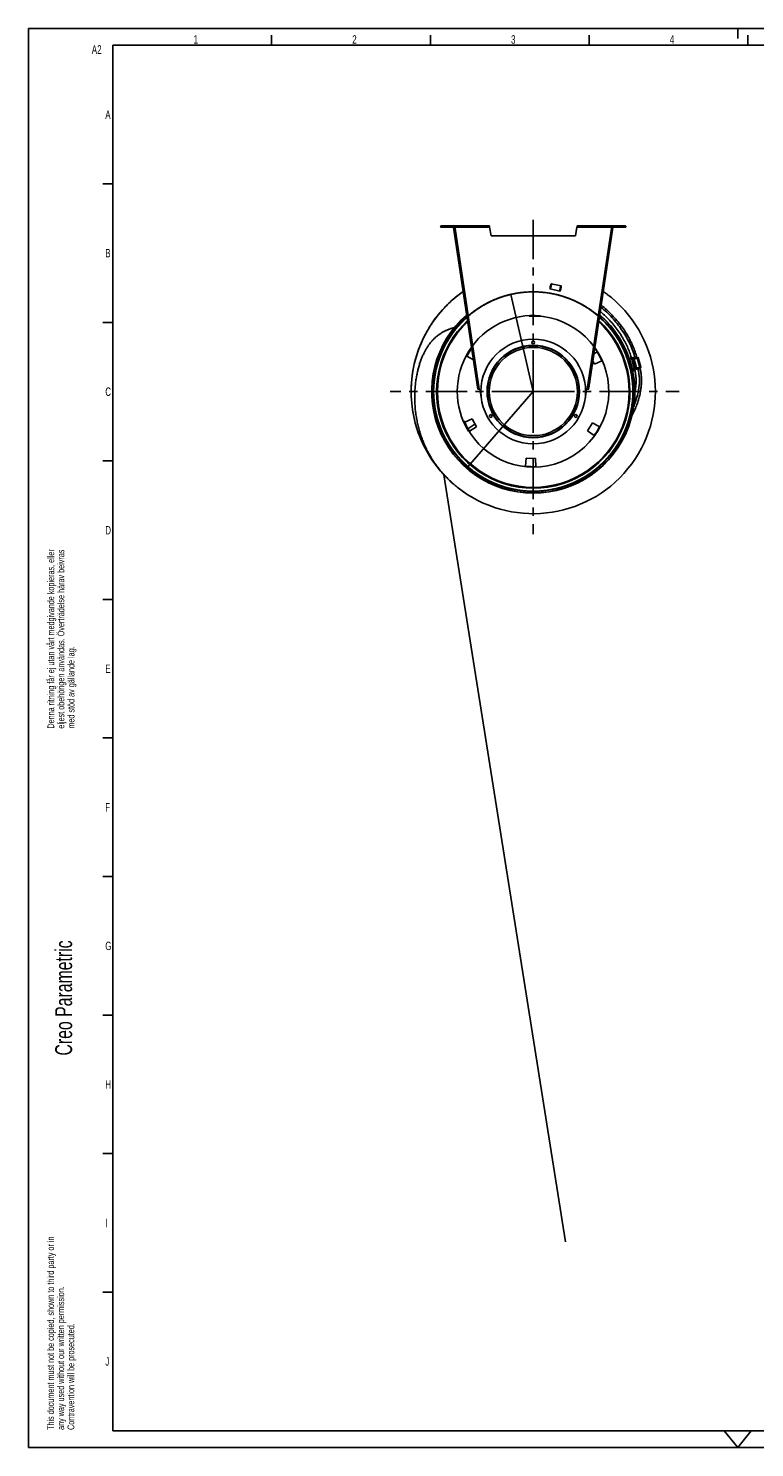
# Model space of a CAD drawing. Extents: x 0 to 594, y 0 to 420.
# Tile 1 of 33: x 0 to 215, y 0 to 420. Entities that reach past the tile are written whole.
import ezdxf

# ---------------------------------------------------------------- set-up
doc = ezdxf.new("R2010")
doc.units = 0
doc.header["$LTSCALE"] = 32.67
doc.linetypes.add('CENTER', pattern=[0.6, 0.375, -0.075, 0.075, -0.075])
for name, color, linetype in [('110528_DXF_CONTINUOUS_LINE', 7, 'CONTINUOUS'), ('110536_DXF_CONTINUOUS_LINE', 7, 'CONTINUOUS'), ('110593_DXF_AXIS', 7, 'CONTINUOUS'), ('110653_DXF_CONTINUOUS_LINE', 7, 'CONTINUOUS'), ('110660_DXF_CONTINUOUS_LINE', 7, 'CONTINUOUS'), ('ASE_125_125-15_DXF_FORMAT', 7, 'CONTINUOUS'), ('G_ASE_DUMMY_DXF_CONTINUOUS', 7, 'CONTINUOUS'), ('GUIDE_125_DXF_CONTINUOUS_L', 7, 'CONTINUOUS'), ('HOSE_125_125DXF_CONTINUOUS', 7, 'CONTINUOUS'), ('SPRING_DUMMYDXF_CONTINUOUS', 7, 'CONTINUOUS')]:
    doc.layers.add(name, color=color, linetype=linetype)
doc.styles.get("Standard").update_dxf_attribs({"font": 'txt', "width": 0.7})
doc.styles.add('TEXTSTYLE_2', font='txt', dxfattribs={"width": 0.7})

# ---------------------------------------------------------------- blocks, each defined once
blk = doc.blocks.new('SQS_LAGTEXT_BL0', base_point=(6.83, 146.28))
at = {"layer": 'ASE_125_125-15_DXF_FORMAT', "color": 1, "linetype": 'CONTINUOUS'}
for q in [(0, 4.45), (4.76, 0)]:
    blk.add_line((0, -0.01), q, dxfattribs=at)
at = {"layer": 'ASE_125_125-15_DXF_FORMAT', "color": 2, "linetype": 'CONTINUOUS', "style": 'TEXTSTYLE_2', "width": 0.7}
for s, height, p in [('Denna ritning får ej utan vårt medgivande kopieras, eller', 2, (7.65, 212.77)), ('eljest obehörigen användas. Överträdelse härav beivras', 2, (10.65, 212.77)), ('med stöd av gällande lag.', 2, (13.65, 212.77)), ('Creo Parametric', 5, (12.94, 116.02)), ('This document must not be copied, shown to third party or in', 2, (7.59, 5.22)), ('any way used without our written permission.', 2, (10.59, 5.22)), ('Contravention will be prosecuted.', 2, (13.59, 5.22))]:
    blk.add_text(s, height=height, rotation=90, dxfattribs=at).set_placement(p)

msp = doc.modelspace()

# ---------------------------------------------------------------- linework, layer by layer
at = {"layer": '110528_DXF_CONTINUOUS_LINE', "color": 3, "linetype": 'CONTINUOUS'}
for p, q in [((167.43293, 323.71792), (168.36445, 324.27764)), ((131.76745, 321.95838), (129.84675, 323.02305)), ((167.559, 320.59646), (167.09456, 321.46994)), ((169.77287, 321.6288), (167.559, 320.59646)), ((129.16267, 303.43368), (131.37653, 304.46603)), ((131.37653, 304.46603), (132.66491, 302.04294)), ((165.49807, 300.89638), (166.95233, 303.22369)), ((166.95233, 303.22369), (169.08879, 302.03943)), ((132.66491, 302.04294), (130.57109, 300.78484)), ((167.49903, 299.49529), (165.49807, 300.89638)), ((147.19393, 290.39773), (147.40683, 292.83117)), ((147.40683, 292.83117), (150.14948, 292.73539)), ((150.14948, 292.73539), (150.19211, 290.29303))]:
    msp.add_line(p, q, dxfattribs=at)
at = {"layer": '110528_DXF_CONTINUOUS_LINE', "color": 9, "linetype": 'CONTINUOUS'}
for p, q in [((175.9562, 326.61539), (176.02242, 326.6506)), ((122.97934, 298.44709), (122.91312, 298.41188))]:
    msp.add_line(p, q, dxfattribs=at)
at = {"layer": '110528_DXF_CONTINUOUS_LINE', "color": 7, "linetype": 'CONTINUOUS'}
msp.add_arc((149.46777, 312.53124), 30.075, 130.9272188, 49.0727019, dxfattribs=at)
at = {"layer": '110528_DXF_CONTINUOUS_LINE', "color": 3, "linetype": 'CONTINUOUS'}
for radius, start, end in [(30, 131.0178646, 48.9819905), (22.25, 144.9125493, 151.8655687), (22.25, 24.1344313, 31.8655687), (22.25, 204.1344313, 211.8655687), (22.25, 324.1344313, 331.8655687), (22.25, 264.1344313, 271.8655687)]:
    msp.add_arc((149.46777, 312.53124), radius, start, end, dxfattribs=at)
at = {"layer": '110528_DXF_CONTINUOUS_LINE', "color": 9, "linetype": 'CONTINUOUS'}
for radius, start, end in [(28.61603, 132.7981077, 47.2023559), (28.36603, 133.1426079, 46.8576139)]:
    msp.add_arc((149.46777, 312.53124), radius, start, end, dxfattribs=at)
at = {"layer": '110536_DXF_CONTINUOUS_LINE', "color": 9, "linetype": 'CONTINUOUS'}
for p, q in [((122.24111, 361.13124), (122.24111, 361.53124)), ((176.69442, 361.13124), (176.69442, 361.53124)), ((126.27572, 361.13124), (136.52945, 361.13124)), ((133.48903, 313.20811), (126.33307, 360.75025)), ((172.65981, 361.13124), (162.40609, 361.13124)), ((165.4465, 313.20811), (172.60247, 360.75025)), ((132.16665, 319.30623), (132.36442, 319.336)), ((166.76889, 319.30623), (166.57111, 319.336)), ((132.54934, 316.76372), (132.74712, 316.79349)), ((166.38619, 316.76372), (166.18842, 316.79349)), ((133.01557, 313.66626), (133.21334, 313.69603)), ((133.01573, 313.66518), (133.2135, 313.69495)), ((165.9198, 313.66518), (165.72203, 313.69495)), ((165.91997, 313.66626), (165.72219, 313.69603))]:
    msp.add_line(p, q, dxfattribs=at)
at = {"layer": '110536_DXF_CONTINUOUS_LINE', "color": 3, "linetype": 'CONTINUOUS'}
for p, q in [((122.24111, 361.53124), (136.45642, 361.53124)), ((162.47912, 361.53124), (176.69442, 361.53124)), ((122.24111, 361.13124), (126.09111, 361.13124)), ((133.07591, 313.26536), (125.87799, 361.08625)), ((173.05755, 361.08625), (165.91997, 313.66626)), ((176.69442, 361.13124), (172.84442, 361.13124)), ((165.85962, 313.26536), (165.91997, 313.66626))]:
    msp.add_line(p, q, dxfattribs=at)
at = {"layer": '110536_DXF_CONTINUOUS_LINE', "color": 7, "linetype": 'CONTINUOUS'}
for p, q in [((122.24111, 361.33124), (136.45642, 361.33124)), ((126.09111, 361.13124), (126.09111, 361.33124)), ((133.26246, 361.53124), (133.26246, 361.33124)), ((136.26246, 361.53124), (136.26246, 361.33124)), ((136.45642, 361.53124), (136.45642, 361.33124)), ((162.47912, 361.53124), (162.47912, 361.33124)), ((162.47912, 361.33124), (176.69442, 361.33124)), ((162.67308, 361.53124), (162.67308, 361.33124)), ((165.67308, 361.53124), (165.67308, 361.33124)), ((172.84442, 361.13124), (172.84442, 361.33124)), ((125.87799, 361.08625), (126.07576, 361.11602)), ((133.27368, 313.29513), (126.07576, 361.11602)), ((126.1353, 360.72048), (126.33307, 360.75025)), ((126.27572, 361.13124), (126.33307, 360.75025)), ((136.52945, 361.13124), (136.96777, 358.6454)), ((161.96777, 358.6454), (136.96777, 358.6454)), ((162.40609, 361.13124), (161.96777, 358.6454)), ((165.72219, 313.69603), (172.85978, 361.11602)), ((172.65981, 361.13124), (172.60247, 360.75025)), ((172.80024, 360.72048), (172.60247, 360.75025)), ((173.05755, 361.08625), (172.85978, 361.11602)), ((133.07591, 313.26536), (133.27368, 313.29513)), ((134.14042, 310.22419), (133.6888, 313.22464)), ((164.79511, 310.22419), (165.24674, 313.22464)), ((165.66185, 313.29513), (165.72219, 313.69603)), ((165.85962, 313.26536), (165.66185, 313.29513))]:
    msp.add_line(p, q, dxfattribs=at)
at = {"layer": '110536_DXF_CONTINUOUS_LINE', "color": 3, "linetype": 'CONTINUOUS'}
for centre, start, end in [((122.24111, 361.33124), 90, 270), ((176.69442, 361.33124), 270, 90)]:
    msp.add_arc(centre, 0.2, start, end, dxfattribs=at)
at = {"layer": '110536_DXF_CONTINUOUS_LINE', "color": 7, "linetype": 'CONTINUOUS'}
for centre, start, end in [((133.46554, 314.70793), 270.8975556, 278.5598113), ((165.47, 314.70793), 261.4401887, 269.1024444)]:
    msp.add_arc(centre, 1.5, start, end, dxfattribs=at)
for points, knots in [([(126.21552, 361.33124), (126.22265, 361.33124), (126.2364, 361.3065), (126.24744, 361.26742), (126.26203, 361.20363), (126.27083, 361.15678), (126.27572, 361.13124)], [0, 0, 0, 0, 0.10102656, 0.317593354, 0.631910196, 1, 1, 1, 1]), ([(136.52945, 361.13124), (136.52351, 361.15679), (136.5128, 361.20392), (136.49508, 361.26722), (136.48143, 361.30823), (136.46434, 361.33124), (136.45642, 361.33124)], [0, 0, 0, 0, 0.362762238, 0.67352206, 0.890403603, 1, 1, 1, 1]), ([(162.40609, 361.13124), (162.41203, 361.15679), (162.42274, 361.20392), (162.44045, 361.26722), (162.45411, 361.30823), (162.47119, 361.33124), (162.47912, 361.33124)], [0, 0, 0, 0, 0.362762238, 0.67352206, 0.890403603, 1, 1, 1, 1]), ([(172.72002, 361.33124), (172.71288, 361.33124), (172.69914, 361.3065), (172.6881, 361.26742), (172.67351, 361.20363), (172.66471, 361.15678), (172.65981, 361.13124)], [0, 0, 0, 0, 0.10102656, 0.317593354, 0.631910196, 1, 1, 1, 1]), ([(133.48903, 313.20811), (133.46168, 313.20883), (133.41081, 313.21238), (133.34383, 313.22649), (133.29252, 313.25119), (133.27577, 313.28124), (133.27368, 313.29513)], [0, 0, 0, 0, 0.331658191, 0.615530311, 0.82972973, 1, 1, 1, 1]), ([(165.4465, 313.20811), (165.47386, 313.20883), (165.52472, 313.21238), (165.59171, 313.22649), (165.64301, 313.25119), (165.65976, 313.28124), (165.66185, 313.29513)], [0, 0, 0, 0, 0.331658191, 0.615530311, 0.82972973, 1, 1, 1, 1])]:
    msp.add_open_spline(points, degree=3, knots=knots, dxfattribs=at)
at = {"layer": '110536_DXF_CONTINUOUS_LINE', "color": 3, "linetype": 'CONTINUOUS'}
for points, knots in [([(136.52945, 361.13124), (136.52351, 361.18228), (136.51259, 361.27663), (136.49766, 361.38786), (136.48522, 361.45963), (136.47604, 361.49704), (136.46914, 361.51934), (136.4604, 361.53124), (136.45642, 361.53124)], [0, 0, 0, 0, 0.37570868, 0.695091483, 0.818353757, 0.911146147, 0.970916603, 1, 1, 1, 1]), ([(162.40609, 361.13124), (162.41202, 361.18228), (162.42295, 361.27663), (162.43787, 361.38786), (162.45032, 361.45963), (162.4595, 361.49704), (162.46639, 361.51934), (162.47514, 361.53124), (162.47912, 361.53124)], [0, 0, 0, 0, 0.37570868, 0.695091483, 0.818353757, 0.911146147, 0.970916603, 1, 1, 1, 1]), ([(133.48903, 313.20811), (133.43715, 313.20495), (133.34096, 313.20141), (133.2277, 313.20389), (133.15298, 313.21541), (133.10823, 313.22692), (133.07843, 313.24862), (133.07591, 313.26536)], [0, 0, 0, 0, 0.361590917, 0.668785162, 0.788677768, 0.882236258, 1, 1, 1, 1]), ([(165.4465, 313.20811), (165.49839, 313.20495), (165.59458, 313.20141), (165.70783, 313.20389), (165.78256, 313.21541), (165.8273, 313.22692), (165.8571, 313.24862), (165.85962, 313.26536)], [0, 0, 0, 0, 0.361590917, 0.668785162, 0.788677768, 0.882236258, 1, 1, 1, 1])]:
    msp.add_open_spline(points, degree=3, knots=knots, dxfattribs=at)
at = {"layer": '110593_DXF_AXIS', "color": 7, "linetype": 'CENTER'}
for q in [(149.46777, 363.36136), (107.15112, 312.53124), (149.46777, 270.35295), (192.66597, 312.53124)]:
    msp.add_line((149.46777, 312.53124), q, dxfattribs=at)
at = {"layer": '110653_DXF_CONTINUOUS_LINE', "color": 9, "linetype": 'CONTINUOUS'}
msp.add_arc((149.46777, 312.53124), 22.5, 84.4343539, 211.5656461, dxfattribs=at)
at = {"layer": '110660_DXF_CONTINUOUS_LINE', "color": 9, "linetype": 'CONTINUOUS'}
for p, q in [((157.69875, 343.84104), (154.79334, 344.44453)), ((157.37336, 342.27447), (154.46795, 342.87797)), ((177.97557, 322.10967), (178.96923, 322.38361)), ((179.43489, 319.18928), (178.64294, 322.06192)), ((178.80554, 319.14448), (179.78758, 319.41522)), ((179.86412, 319.47582), (179.06909, 322.35963)), ((179.99918, 319.51803), (179.20723, 322.39067)), ((179.93319, 319.49134), (179.99918, 319.51803)), ((180.97735, 319.61452), (180.1854, 322.48716)), ((181.29245, 319.71838), (180.50049, 322.59102)), ((181.22646, 319.69169), (181.29245, 319.71838)), ((181.23081, 319.6759), (181.22646, 319.69169)), ((181.23081, 319.6759), (181.30116, 319.6868)), ((178.85456, 318.9279), (179.84653, 319.20138)), ((178.91627, 318.63253), (179.53943, 318.80433))]:
    msp.add_line(p, q, dxfattribs=at)
at = {"layer": '110660_DXF_CONTINUOUS_LINE', "color": 7, "linetype": 'CONTINUOUS'}
for p, q in [((177.91891, 322.27748), (178.92223, 322.55409)), ((178.98243, 322.33574), (178.92223, 322.55406)), ((179.06909, 322.35963), (178.98243, 322.33574)), ((180.50049, 322.59102), (179.20723, 322.39067)), ((179.86105, 319.48699), (179.77438, 319.46309)), ((179.86522, 319.13358), (179.77438, 319.46309)), ((181.29245, 319.71838), (179.99918, 319.51803)), ((181.35327, 319.71816), (180.56132, 322.5908)), ((180.9919, 319.56173), (181.30116, 319.6868)), ((179.65469, 319.05237), (178.87366, 318.83705)), ((179.51574, 318.89392), (178.89733, 318.72343)), ((178.91655, 318.63121), (179.53977, 318.80303))]:
    msp.add_line(p, q, dxfattribs=at)
at = {"layer": '110660_DXF_CONTINUOUS_LINE', "color": 3, "linetype": 'CONTINUOUS'}
for p, q in [((179.86412, 319.47582), (179.77746, 319.45193)), ((181.22646, 319.69169), (179.93319, 319.49134)), ((180.98755, 319.57752), (181.23081, 319.6759)), ((179.48988, 318.98982), (178.87703, 318.82086))]:
    msp.add_line(p, q, dxfattribs=at)
msp.add_arc((181.1195, 319.95117), 0.29692, 292.0170882, 292.4133499, dxfattribs=at)
at = {"layer": '110660_DXF_CONTINUOUS_LINE', "color": 9, "linetype": 'CONTINUOUS'}
for points, knots in [([(154.74576, 343.63734), (154.75573, 343.68531), (154.77407, 343.77997), (154.79698, 343.91864), (154.81438, 344.04856), (154.8258, 344.16539), (154.83061, 344.26465), (154.82981, 344.34502), (154.82138, 344.39936), (154.81059, 344.44033), (154.77585, 344.44755), (154.74964, 344.41427), (154.72027, 344.36778), (154.68752, 344.29438), (154.65241, 344.2014), (154.61636, 344.08969), (154.58057, 343.96359), (154.54637, 343.82726), (154.52549, 343.73313), (154.51553, 343.68516)], [0, 0, 0, 0, 0.089277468, 0.17567333, 0.256055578, 0.328171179, 0.389237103, 0.437858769, 0.472417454, 0.49342805, 0.50657195, 0.527582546, 0.562141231, 0.610762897, 0.671828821, 0.743944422, 0.82432667, 0.910722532, 1, 1, 1, 1]), ([(154.51553, 343.68516), (154.50557, 343.63719), (154.48722, 343.54253), (154.46431, 343.40386), (154.44691, 343.27394), (154.43549, 343.15711), (154.43068, 343.05785), (154.43148, 342.97748), (154.43991, 342.92314), (154.4507, 342.88217), (154.48544, 342.87495), (154.51165, 342.90823), (154.54103, 342.95472), (154.57377, 343.02812), (154.60888, 343.1211), (154.64494, 343.23281), (154.68072, 343.35891), (154.71493, 343.49524), (154.7358, 343.58937), (154.74576, 343.63734)], [0, 0, 0, 0, 0.089277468, 0.17567333, 0.256055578, 0.328171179, 0.389237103, 0.437858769, 0.472417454, 0.49342805, 0.50657195, 0.527582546, 0.562141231, 0.610762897, 0.671828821, 0.743944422, 0.82432667, 0.910722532, 1, 1, 1, 1]), ([(157.42094, 343.08167), (157.41097, 343.0337), (157.39263, 342.93904), (157.36972, 342.80036), (157.35232, 342.67045), (157.3409, 342.55362), (157.33609, 342.45435), (157.33689, 342.37398), (157.34532, 342.31964), (157.35611, 342.27867), (157.39085, 342.27146), (157.41706, 342.30474), (157.44644, 342.35123), (157.47918, 342.42463), (157.51429, 342.5176), (157.55034, 342.62931), (157.58613, 342.75541), (157.62033, 342.89174), (157.64121, 342.98587), (157.65117, 343.03384)], [0, 0, 0, 0, 0.089277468, 0.17567333, 0.256055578, 0.328171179, 0.389237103, 0.437858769, 0.472417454, 0.49342805, 0.50657195, 0.527582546, 0.562141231, 0.610762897, 0.671828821, 0.743944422, 0.82432667, 0.910722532, 1, 1, 1, 1]), ([(157.65117, 343.03384), (157.66114, 343.08181), (157.67948, 343.17647), (157.70239, 343.31515), (157.71979, 343.44506), (157.73121, 343.56189), (157.73602, 343.66116), (157.73522, 343.74153), (157.72679, 343.79587), (157.716, 343.83684), (157.68126, 343.84405), (157.65505, 343.81077), (157.62567, 343.76428), (157.59293, 343.69088), (157.55782, 343.59791), (157.52177, 343.48619), (157.48598, 343.3601), (157.45178, 343.22377), (157.4309, 343.12964), (157.42094, 343.08167)], [0, 0, 0, 0, 0.089277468, 0.17567333, 0.256055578, 0.328171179, 0.389237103, 0.437858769, 0.472417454, 0.49342805, 0.50657195, 0.527582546, 0.562141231, 0.610762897, 0.671828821, 0.743944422, 0.82432667, 0.910722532, 1, 1, 1, 1]), ([(179.38954, 322.36387), (179.34231, 322.35085), (179.24966, 322.32425), (179.11549, 322.28256), (178.99149, 322.24067), (178.88155, 322.20016), (178.79053, 322.16222), (178.71784, 322.12879), (178.67423, 322.09996), (178.63978, 322.07781), (178.64837, 322.04666), (178.6893, 322.0453), (178.74152, 322.04289), (178.82107, 322.05142), (178.91868, 322.06549), (179.03384, 322.08703), (179.16179, 322.11461), (179.29837, 322.14756), (179.39156, 322.17219), (179.43879, 322.18521)], [0, 0, 0, 0, 0.090153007, 0.177370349, 0.258461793, 0.331119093, 0.392489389, 0.441090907, 0.475147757, 0.494769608, 0.505230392, 0.524852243, 0.558909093, 0.607510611, 0.668880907, 0.741538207, 0.822629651, 0.909846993, 1, 1, 1, 1]), ([(179.43879, 322.18521), (179.48602, 322.19823), (179.57867, 322.22484), (179.71284, 322.26653), (179.83685, 322.30841), (179.94678, 322.34892), (180.03781, 322.38686), (180.11049, 322.4203), (180.15411, 322.44913), (180.18855, 322.47127), (180.17997, 322.50242), (180.13904, 322.50379), (180.08681, 322.5062), (180.00726, 322.49766), (179.90965, 322.4836), (179.79449, 322.46205), (179.66654, 322.43447), (179.52996, 322.40153), (179.43677, 322.37689), (179.38954, 322.36387)], [0, 0, 0, 0, 0.090153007, 0.177370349, 0.258461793, 0.331119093, 0.392489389, 0.441090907, 0.475147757, 0.494769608, 0.505230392, 0.524852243, 0.558909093, 0.607510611, 0.668880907, 0.741538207, 0.822629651, 0.909846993, 1, 1, 1, 1]), ([(180.18149, 319.49123), (180.13426, 319.47821), (180.04161, 319.45161), (179.90745, 319.40991), (179.78344, 319.36803), (179.67351, 319.32752), (179.58248, 319.28958), (179.5098, 319.25614), (179.46618, 319.22731), (179.43173, 319.20517), (179.44032, 319.17402), (179.48125, 319.17266), (179.53348, 319.17025), (179.61303, 319.17878), (179.71064, 319.19285), (179.8258, 319.21439), (179.95375, 319.24197), (180.09032, 319.27492), (180.18352, 319.29955), (180.23075, 319.31257)], [0, 0, 0, 0, 0.090153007, 0.177370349, 0.258461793, 0.331119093, 0.392489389, 0.441090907, 0.475147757, 0.494769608, 0.505230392, 0.524852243, 0.558909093, 0.607510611, 0.668880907, 0.741538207, 0.822629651, 0.909846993, 1, 1, 1, 1]), ([(180.23075, 319.31257), (180.27798, 319.32559), (180.37063, 319.35219), (180.50479, 319.39389), (180.6288, 319.43577), (180.73873, 319.47628), (180.82976, 319.51422), (180.90245, 319.54766), (180.94606, 319.57649), (180.98051, 319.59863), (180.97192, 319.62978), (180.93099, 319.63115), (180.87877, 319.63355), (180.79921, 319.62502), (180.7016, 319.61096), (180.58645, 319.58941), (180.45849, 319.56183), (180.32192, 319.52888), (180.22873, 319.50425), (180.18149, 319.49123)], [0, 0, 0, 0, 0.090153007, 0.177370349, 0.258461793, 0.331119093, 0.392489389, 0.441090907, 0.475147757, 0.494769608, 0.505230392, 0.524852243, 0.558909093, 0.607510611, 0.668880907, 0.741538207, 0.822629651, 0.909846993, 1, 1, 1, 1])]:
    msp.add_open_spline(points, degree=3, knots=knots, dxfattribs=at)
at = {"layer": '110660_DXF_CONTINUOUS_LINE', "color": 7, "linetype": 'CONTINUOUS'}
for points, knots in [([(179.06909, 322.35963), (179.08163, 322.36308), (179.12728, 322.37507), (179.17343, 322.38544), (179.20723, 322.39067)], [0, 0, 0, 0, 0.275448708, 1, 1, 1, 1]), ([(179.86105, 319.48699), (179.87358, 319.49044), (179.91923, 319.50243), (179.96538, 319.5128), (179.99918, 319.51803)], [0, 0, 0, 0, 0.275448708, 1, 1, 1, 1]), ([(180.50049, 322.59102), (180.51499, 322.59327), (180.53434, 322.59554), (180.55391, 322.5953), (180.56079, 322.59271), (180.56132, 322.5908)], [0, 0, 0, 0, 0.708411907, 0.904468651, 1, 1, 1, 1]), ([(181.29245, 319.71838), (181.30694, 319.72063), (181.32629, 319.7229), (181.34587, 319.72266), (181.35275, 319.72006), (181.35327, 319.71816)], [0, 0, 0, 0, 0.708411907, 0.904468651, 1, 1, 1, 1]), ([(181.35327, 319.71816), (181.3538, 319.71625), (181.34922, 319.7105), (181.33253, 319.70026), (181.31475, 319.6923), (181.30116, 319.6868)], [0, 0, 0, 0, 0.095531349, 0.291588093, 1, 1, 1, 1]), ([(179.65469, 319.05237), (179.66982, 319.059), (179.73917, 319.08818), (179.8098, 319.11424), (179.86522, 319.13358)], [0, 0, 0, 0, 0.219647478, 1, 1, 1, 1])]:
    msp.add_open_spline(points, degree=3, knots=knots, dxfattribs=at)
at = {"layer": '110660_DXF_CONTINUOUS_LINE', "color": 3, "linetype": 'CONTINUOUS'}
for points, knots in [([(179.86412, 319.47582), (179.87039, 319.47755), (179.89322, 319.48354), (179.91629, 319.48873), (179.93319, 319.49134)], [0, 0, 0, 0, 0.275448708, 1, 1, 1, 1]), ([(181.22646, 319.69169), (181.23371, 319.69281), (181.24163, 319.69331), (181.25609, 319.69441), (181.25687, 319.69158)], [0, 0, 0, 0, 0.714093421, 1, 1, 1, 1]), ([(181.25687, 319.69158), (181.2576, 319.68893), (181.24569, 319.68269), (181.23904, 319.67929), (181.23271, 319.67668)], [0, 0, 0, 0, 0.286872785, 1, 1, 1, 1])]:
    msp.add_open_spline(points, degree=3, knots=knots, dxfattribs=at)
at = {"layer": 'ASE_125_125-15_DXF_FORMAT', "color": 7, "linetype": 'CONTINUOUS'}
for p, q in [((0, 0), (0, 420)), ((0, 420), (594, 420)), ((72, 415), (72, 418)), ((119, 415), (119, 418)), ((166, 415), (166, 418)), ((210, 417), (210, 420)), ((213, 415), (213, 418)), ((25, 415), (25, 5)), ((589, 415), (25, 415)), ((25, 374), (22, 374)), ((25, 333), (22, 333)), ((25, 292), (22, 292)), ((25, 251), (22, 251)), ((25, 210), (22, 210)), ((25, 169), (22, 169)), ((25, 128), (22, 128)), ((25, 87), (22, 87)), ((25, 46), (22, 46)), ((25, 5), (589, 5)), ((210, 0), (206.0034, 5)), ((210, 0), (213.9966, 5)), ((0, 0), (594, 0))]:
    msp.add_line(p, q, dxfattribs=at)
at = {"layer": 'G_ASE_DUMMY_DXF_CONTINUOUS', "color": 7, "linetype": 'CONTINUOUS'}
msp.add_line((132.20847, 302.90139), (130.12674, 301.53302), dxfattribs=at)
at = {"layer": 'GUIDE_125_DXF_CONTINUOUS_L', "color": 9, "linetype": 'CONTINUOUS'}
for p, q in [((179.58635, 322.44941), (179.52925, 322.65652)), ((180.45459, 319.30003), (180.38265, 319.56097))]:
    msp.add_line(p, q, dxfattribs=at)
at = {"layer": 'GUIDE_125_DXF_CONTINUOUS_L', "color": 7, "linetype": 'CONTINUOUS'}
for p, q in [((180.17084, 322.53995), (180.1194, 322.72655)), ((181.04474, 319.37007), (180.96715, 319.65152)), ((179.4855, 319.00573), (179.50229, 318.94483))]:
    msp.add_line(p, q, dxfattribs=at)
for points in [[(169.3177, 336.2398), (169.42453, 336.14958), (169.80724, 335.81571), (170.18573, 335.47468), (170.55923, 335.12712), (170.92759, 334.77317), (171.29059, 334.413), (171.64749, 334.04734), (171.99814, 333.67636), (172.34238, 333.30027), (172.6795, 332.9199), (173.00939, 332.53543), (173.33193, 332.14708), (173.64646, 331.75575), (173.95286, 331.36172), (174.25112, 330.96513), (174.54083, 330.56668), (174.8219, 330.16666), (175.09437, 329.76521), (175.35803, 329.36279), (175.61288, 328.95961), (175.85891, 328.55588), (176.09596, 328.15209), (176.32406, 327.74842), (176.54322, 327.34509), (176.75333, 326.94264), (176.95443, 326.54121), (177.14659, 326.14102), (177.32968, 325.74268), (177.5038, 325.34635), (177.66905, 324.9522), (177.82532, 324.56091), (177.97277, 324.17261), (178.11152, 323.78746), (178.24154, 323.40615), (178.36295, 323.02899), (178.476, 322.65593), (178.53535, 322.44743)], [(180.1194, 322.72655), (180.01082, 323.108), (179.88963, 323.50791), (179.75969, 323.91157), (179.62076, 324.31902), (179.47272, 324.72994), (179.3156, 325.1437), (179.14927, 325.56013), (178.9736, 325.97908), (178.78869, 326.39992), (178.59443, 326.82246), (178.39075, 327.24655), (178.17776, 327.67159), (177.95542, 328.09739), (177.72368, 328.52379), (177.48266, 328.95028), (177.23235, 329.37666), (176.97272, 329.80274), (176.70393, 330.22805), (176.42597, 330.65238), (176.13883, 331.07553), (175.84271, 331.49704), (175.53757, 331.91677), (175.22347, 332.33443), (174.90085, 332.7493), (174.56969, 333.16126), (174.23012, 333.57001), (173.88283, 333.97462), (173.52793, 334.3749), (173.16552, 334.77065), (172.79636, 335.16099), (172.42061, 335.54576), (172.03839, 335.92478), (171.65053, 336.29727), (171.25718, 336.66307), (170.85852, 337.02205), (170.45535, 337.3735), (170.04787, 337.71732), (169.63627, 338.05341), (169.59553, 338.08559)], [(178.68157, 305.39022), (178.78053, 305.57584), (178.98431, 305.97426), (179.17853, 306.3703), (179.36397, 306.7649), (179.53959, 307.15519), (179.70509, 307.53954), (179.8613, 307.91891), (180.00894, 308.29427), (180.14819, 308.66536), (180.27926, 309.03196), (180.40277, 309.39518), (180.51893, 309.75504), (180.62779, 310.11115), (180.7297, 310.46404), (180.8248, 310.81371), (180.91316, 311.15986), (180.99493, 311.50265), (181.07022, 311.84196), (181.13911, 312.17765), (181.20175, 312.50986), (181.25822, 312.83848), (181.30861, 313.16341), (181.35304, 313.48478), (181.39159, 313.8025), (181.42435, 314.11648), (181.45142, 314.42687), (181.47289, 314.73357), (181.48882, 315.03653), (181.49931, 315.33588), (181.50442, 315.63155), (181.5042, 315.92347), (181.49872, 316.2118), (181.48803, 316.49649), (181.47217, 316.77747), (181.45121, 317.05479), (181.4252, 317.32842), (181.39419, 317.59829), (181.35823, 317.86445), (181.31737, 318.12683), (181.27167, 318.38541), (181.22117, 318.64026), (181.16592, 318.89139), (181.10597, 319.13872), (181.04474, 319.37007)], [(179.50229, 318.94483), (179.55609, 318.74129), (179.60877, 318.52317), (179.65722, 318.30165), (179.70142, 318.0768), (179.74135, 317.84865), (179.77699, 317.61715), (179.80833, 317.38234), (179.83532, 317.1443), (179.85795, 316.90296), (179.87618, 316.6584), (179.88997, 316.41068), (179.8993, 316.15972), (179.90412, 315.90561), (179.9044, 315.64839), (179.90008, 315.38794), (179.89112, 315.12434), (179.87747, 314.85765), (179.85908, 314.58775), (179.83591, 314.31471), (179.8079, 314.03863), (179.775, 313.75934), (179.73714, 313.47694), (179.69428, 313.19152), (179.64632, 312.90292), (179.59319, 312.61124), (179.54156, 312.35051)]]:
    msp.add_lwpolyline(points, dxfattribs=at)
at = {"layer": 'GUIDE_125_DXF_CONTINUOUS_L', "color": 9, "linetype": 'CONTINUOUS'}
msp.add_arc((180.34326, 317.47894), 1.7123, 113.0246428, 114.3817887, dxfattribs=at)
for points, knots in [([(179.52925, 322.65652), (178.72684, 325.56706), (176.66423, 329.72581), (172.87786, 334.44188), (170.6726, 336.5282), (169.50565, 337.48751)], [0, 0, 0, 0, 0.499717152, 0.749962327, 1, 1, 1, 1]), ([(178.94121, 322.48497), (178.98665, 322.50083), (179.18053, 322.56504), (179.37751, 322.61985), (179.52925, 322.65652)], [0, 0, 0, 0, 0.235646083, 1, 1, 1, 1]), ([(179.21779, 308.12137), (179.57947, 308.99908), (180.20508, 310.80085), (180.99737, 314.51508), (180.95968, 317.46795), (180.45459, 319.30003)], [0, 0, 0, 0, 0.24979181, 0.499937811, 1, 1, 1, 1]), ([(179.52925, 322.65652), (179.60565, 322.67498), (179.74444, 322.70569), (179.92411, 322.73682), (180.04219, 322.74648), (180.09943, 322.74225), (180.11777, 322.73245), (180.1194, 322.72655)], [0, 0, 0, 0, 0.391150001, 0.705584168, 0.912039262, 0.969541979, 1, 1, 1, 1]), ([(179.85806, 319.12552), (179.90398, 319.14165), (180.10061, 319.20709), (180.30047, 319.26279), (180.45459, 319.30003)], [0, 0, 0, 0, 0.234827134, 1, 1, 1, 1]), ([(180.45459, 319.30003), (180.531, 319.3185), (180.66979, 319.34921), (180.84946, 319.38033), (180.96754, 319.39), (181.02477, 319.38577), (181.04311, 319.37597), (181.04474, 319.37007)], [0, 0, 0, 0, 0.391150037, 0.705584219, 0.912039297, 0.969541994, 1, 1, 1, 1]), ([(179.50229, 318.94483), (179.50072, 318.9505), (179.51053, 318.96757), (179.55474, 318.99936), (179.60071, 319.02233), (179.6364, 319.03853)], [0, 0, 0, 0, 0.104958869, 0.300270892, 1, 1, 1, 1]), ([(179.67353, 319.05483), (179.68714, 319.06062), (179.74804, 319.08574), (179.80986, 319.10859), (179.85806, 319.12552)], [0, 0, 0, 0, 0.224446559, 1, 1, 1, 1])]:
    msp.add_open_spline(points, degree=3, knots=knots, dxfattribs=at)
at = {"layer": 'HOSE_125_125DXF_CONTINUOUS', "color": 9, "linetype": 'CONTINUOUS'}
for q in [(142.82664, 341.27399), (130.11796, 290.26389)]:
    msp.add_line((149.46777, 312.53124), q, dxfattribs=at)
at = {"layer": 'HOSE_125_125DXF_CONTINUOUS', "color": 4, "linetype": 'CONTINUOUS'}
msp.add_line((122.99656, 287.91303), (158.99013, 60.9178), dxfattribs=at)
at = {"layer": 'HOSE_125_125DXF_CONTINUOUS', "color": 7, "linetype": 'CONTINUOUS'}
for p, q in [((124.69579, 286.20311), (124.74275, 286.159)), ((124.69741, 286.20484), (124.97173, 285.94783)), ((125.58134, 285.39713), (125.63936, 285.34617)), ((125.65399, 285.33335), (125.75606, 285.24433)), ((125.65426, 285.33365), (125.68254, 285.30836)), ((125.68254, 285.30836), (125.75669, 285.24506)), ((128.44426, 283.12318), (128.48598, 283.0934)), ((128.44558, 283.12503), (128.48721, 283.09512)), ((128.79402, 282.87626), (128.83513, 282.84764)), ((128.7946, 282.87709), (128.83593, 282.8488)), ((129.12513, 282.64815), (129.16729, 282.6195)), ((129.1264, 282.65002), (129.16847, 282.62123)), ((129.43879, 282.43704), (129.47817, 282.41087)), ((129.43909, 282.43749), (129.47871, 282.41169)), ((131.08672, 281.40588), (131.19296, 281.34306)), ((131.08553, 281.40385), (131.19191, 281.34127)), ((131.47041, 281.17975), (131.55147, 281.13336)), ((131.47069, 281.18023), (131.55215, 281.13455))]:
    msp.add_line(p, q, dxfattribs=at)
for points in [[(126.07572, 331.43371), (125.98801, 331.41239), (125.7929, 331.36214), (125.60224, 331.31027), (125.41548, 331.25672), (125.23313, 331.20175), (125.05508, 331.14542), (124.87985, 331.08737), (124.7075, 331.02767), (124.53828, 330.96647), (124.37088, 330.90336), (124.20516, 330.83829), (124.04148, 330.77142), (123.87936, 330.70257), (123.71882, 330.63177), (123.56005, 330.55912), (123.40275, 330.4845), (123.24702, 330.40797), (123.09296, 330.32958), (122.94029, 330.2492), (122.7891, 330.16687), (122.63947, 330.08268), (122.49115, 329.99649), (122.34423, 329.90835), (122.19878, 329.81833), (122.05457, 329.72627), (121.91167, 329.6322), (121.77015, 329.53618), (121.6298, 329.43805), (121.49065, 329.33785), (121.35279, 329.23564), (121.21604, 329.13128), (121.08047, 329.02479), (120.94615, 328.91622), (120.81292, 328.80543), (120.68084, 328.69245), (120.54996, 328.57734), (120.42012, 328.45994), (120.29139, 328.34027), (120.16383, 328.21838), (120.03729, 328.09409), (119.91184, 327.96744), (119.78752, 327.83844), (119.66411, 327.70685), (119.54167, 327.57269), (119.42025, 327.43598), (119.29964, 327.29644), (119.17991, 327.15408), (119.0611, 327.0089), (118.94297, 326.86055), (118.82561, 326.70907), (118.70906, 326.55442), (118.59305, 326.39618), (118.47772, 326.23444), (118.36316, 326.06923), (118.24907, 325.90004), (118.13556, 325.72689), (118.02271, 325.54984), (117.91025, 325.36832), (117.79816, 325.18217), (117.68655, 324.99139), (117.57537, 324.79574), (117.46462, 324.59503), (117.3544, 324.38929), (117.24488, 324.17862), (117.13608, 323.96289), (117.02807, 323.74205), (116.92105, 323.51633), (116.81506, 323.28564), (116.71015, 323.04989), (116.60654, 322.80942), (116.50424, 322.56411), (116.40331, 322.31391), (116.30398, 322.05918), (116.20628, 321.79983), (116.11026, 321.5358), (116.01613, 321.26751), (115.92395, 320.99503), (115.83369, 320.71817), (115.74542, 320.43693), (115.65923, 320.15144), (115.57513, 319.86149), (115.49305, 319.56656), (115.41305, 319.26658), (115.33521, 318.96149), (115.25949, 318.65078), (115.18593, 318.3342), (115.11467, 318.01186), (115.04583, 317.68373), (114.97945, 317.34935), (114.91573, 317.00907), (114.855, 316.66412), (114.79734, 316.31445), (114.74284, 315.96006), (114.69179, 315.6024), (114.64427, 315.24163), (114.60032, 314.87762), (114.56011, 314.51138), (114.52367, 314.14317), (114.49101, 313.77283), (114.4622, 313.4007), (114.43725, 313.02688), (114.41621, 312.6514), (114.3991, 312.27455), (114.38596, 311.89639), (114.37681, 311.51699), (114.37167, 311.13663), (114.37055, 310.75538), (114.37347, 310.37331), (114.38046, 309.9907), (114.39218, 309.58874)], [(114.39217, 309.58915), (114.39499, 309.5103), (114.41114, 309.1277), (114.43134, 308.74537), (114.45557, 308.36341), (114.48383, 307.98196), (114.5161, 307.60107), (114.55237, 307.22083), (114.59263, 306.84138), (114.63686, 306.46278), (114.68504, 306.0851), (114.73716, 305.70849), (114.79319, 305.33301), (114.8531, 304.95875), (114.91688, 304.58582), (114.98448, 304.21431), (115.0559, 303.84428), (115.1311, 303.47584), (115.21004, 303.10907), (115.29269, 302.74401), (115.37904, 302.38068), (115.46905, 302.01915), (115.5627, 301.65948), (115.65997, 301.30166), (115.76083, 300.94576), (115.86524, 300.59183), (115.9732, 300.23987), (116.08466, 299.88992), (116.1996, 299.54205), (116.318, 299.19624), (116.43984, 298.85253), (116.56506, 298.51099), (116.69368, 298.17158), (116.82566, 297.83434), (116.96096, 297.49934), (117.09958, 297.16652), (117.24149, 296.83594), (117.38665, 296.50763), (117.53506, 296.18157), (117.68668, 295.8578), (117.84149, 295.53637), (117.9995, 295.21719), (118.16067, 294.9003), (118.32499, 294.58574), (118.49249, 294.27341), (118.66314, 293.96335), (118.83691, 293.6556), (119.01384, 293.35005), (119.1939, 293.04675), (119.37707, 292.74574), (119.56339, 292.44691), (119.75284, 292.15031), (119.94539, 291.85596), (120.14108, 291.56383), (120.33989, 291.27393), (120.54178, 290.9863), (120.74678, 290.70091), (120.95486, 290.41781), (121.166, 290.13701), (121.38024, 289.85845), (121.59755, 289.58217), (121.81792, 289.3082), (122.04144, 289.03642), (122.26808, 288.76687), (122.49784, 288.49957), (122.73079, 288.23445), (122.96693, 287.97152), (123.20624, 287.71083), (123.44878, 287.45231), (123.69453, 287.196), (123.94347, 286.94193), (124.19567, 286.69006), (124.45111, 286.4404), (124.70978, 286.19301)], [(124.97173, 285.94783), (125.23699, 285.70487), (125.50552, 285.4642), (125.75605, 285.24431)], [(125.5816, 285.39742), (125.6093, 285.37253), (125.63964, 285.34648)]]:
    msp.add_lwpolyline(points, dxfattribs=at)
for centre, radius, start, end in [((149.46754, 312.53121), 36.14978, 125.0068788, 226.7557132), ((149.46775, 312.53126), 36.14998, 231.4822592, 50.2459316), ((149.48375, 312.55482), 36.12151, 52.7897406, 54.9912282), ((149.46574, 312.52758), 36.15411, 52.7185471, 54.9922782), ((149.4814, 312.54815), 36.12825, 50.245449, 52.7185447), ((149.51632, 312.58711), 36.07599, 50.2485343, 50.4425087), ((149.52659, 312.59944), 36.05994, 49.7894002, 50.248554), ((149.44417, 312.50441), 36.11426, 226.7535924, 227.3441107), ((149.46747, 312.53093), 36.14955, 226.8464041, 227.6108911), ((149.43074, 312.48986), 36.09445, 227.3441464, 227.7227485), ((149.46413, 312.52725), 36.14458, 227.6108806, 228.642374), ((149.44257, 312.50295), 36.1121, 227.7228337, 228.7959575), ((149.45651, 312.51862), 36.13307, 228.7648459, 229.0104452), ((149.46472, 312.5283), 36.14578, 229.0107061, 231.4830975), ((149.45254, 312.50893), 36.12298, 233.9528945, 234.4384956), ((149.43856, 312.48934), 36.09892, 234.5198279, 235.1180093), ((149.44319, 312.49607), 36.10709, 235.1975617, 235.756108), ((149.45192, 312.5089), 36.12261, 235.8369802, 236.3558296), ((149.44813, 312.49841), 36.11173, 238.9757887, 239.4364172), ((149.4443, 312.49189), 36.10417, 239.6322606, 240.143187)]:
    msp.add_arc(centre, radius, start, end, dxfattribs=at)
at = {"layer": 'HOSE_125_125DXF_CONTINUOUS', "color": 9, "linetype": 'CONTINUOUS'}
for radius, start, end in [(22.5, 84.4343539, 211.5656461), (22.365, 202.8745903, 93.1255903)]:
    msp.add_arc((149.46777, 312.53124), radius, start, end, dxfattribs=at)
at = {"layer": 'HOSE_125_125DXF_CONTINUOUS', "color": 7, "linetype": 'CONTINUOUS'}
msp.add_open_spline([(128.72942, 342.14098), (127.63463, 341.37421), (125.52819, 339.71776), (122.66531, 336.89916), (120.13078, 333.78074), (117.23646, 329.27972), (114.58222, 323.09015), (113.11448, 315.15286), (113.42866, 307.08555), (115.51226, 299.28509), (119.25895, 292.1373), (122.75189, 288.03212), (124.69579, 286.20311)], degree=3, knots=[0, 0, 0, 0, 0.062572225, 0.12514449, 0.187716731, 0.250288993, 0.375240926, 0.500192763, 0.62514455, 0.750096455, 0.875048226, 1, 1, 1, 1], dxfattribs=at)
at = {"layer": 'HOSE_125_125DXF_CONTINUOUS', "color": 9, "linetype": 'CONTINUOUS'}
msp.add_open_spline([(130.11796, 290.26389), (131.12254, 289.39093), (133.3413, 287.71212), (137.03912, 285.66037), (141.21382, 284.08952), (145.58252, 283.17206), (150.15623, 282.92411), (154.71822, 283.37574), (159.39272, 284.60738), (163.69502, 286.5455), (167.62803, 289.13766), (171.02719, 292.2137), (174.05287, 295.9838), (176.41801, 300.20531), (178.09736, 304.87685), (178.98468, 309.76618), (179.02317, 315.00554), (178.16764, 319.92699), (176.55549, 324.5024), (174.39169, 328.54405), (171.46416, 332.39084), (167.93902, 335.70573), (163.81151, 338.46385), (159.28136, 340.50601), (154.20638, 341.80902), (149.10405, 342.17641), (144.025, 341.66228), (139.23108, 340.354), (134.48744, 338.12872), (130.21206, 335.0891), (126.45343, 331.23895), (123.43846, 326.77476), (121.18768, 321.56032), (120.06803, 316.38427), (119.87492, 311.38456), (120.39704, 306.82987), (121.701, 302.17501), (123.75651, 297.79437), (126.57717, 293.70935), (130.03597, 290.14152), (134.27364, 287.06006), (138.88151, 284.83829), (143.79259, 283.44459), (148.73126, 282.89422), (153.96109, 283.21484), (159.0557, 284.46506), (163.96863, 286.65918), (168.41648, 289.69817), (172.43045, 293.71632), (175.44578, 298.21546), (177.54096, 303.03731), (178.74346, 307.85896), (179.12134, 313.08495), (178.55993, 318.30059), (177.03881, 323.46172), (174.61852, 328.27428), (171.16992, 332.78713), (167.01429, 336.46052), (162.25922, 339.28968), (157.21265, 341.17425), (151.61557, 342.13984), (145.92962, 342.00599), (140.23506, 340.74535), (134.88373, 338.40558), (129.85209, 334.85716), (126.03665, 330.7275), (123.27809, 326.35695), (121.44926, 322.15291), (120.24713, 317.47075), (119.83282, 312.64959), (120.22886, 307.70119), (121.43625, 302.88093), (123.56137, 298.09166), (126.43742, 293.86116), (129.99057, 290.19562), (133.98989, 287.24625), (138.67738, 284.90501), (143.71331, 283.43613), (149.06461, 282.87528), (154.4364, 283.27862), (159.92293, 284.74679), (164.78588, 287.13136), (169.01395, 290.25602), (172.46921, 293.82749), (175.41314, 298.16189), (177.53886, 302.95767), (178.80655, 308.18682), (179.12137, 313.5645), (178.39601, 319.19766), (176.6383, 324.45822), (173.93898, 329.28818), (170.51435, 333.44647), (166.15302, 337.08495), (161.16424, 339.81625), (155.60378, 341.57651), (149.8001, 342.23084), (143.66777, 341.67879), (138.18216, 339.97912), (133.39641, 337.43), (129.45503, 334.40332), (125.90782, 330.54705), (123.10236, 326.11449), (121.08217, 321.12752), (119.98281, 315.85401), (119.87496, 310.17536), (120.84292, 304.71403), (122.80542, 299.54069), (125.58381, 294.9255), (129.36496, 290.68727), (133.8997, 287.25448), (139.14225, 284.6985), (144.78739, 283.20086), (150.93455, 282.84848), (156.7389, 283.74588), (162.09349, 285.69426), (166.74627, 288.40947), (171.03562, 292.13249), (174.52993, 296.62), (177.15715, 301.82722), (178.73162, 307.45138), (179.16772, 313.5933), (178.33001, 319.54918), (176.31582, 325.19837), (173.32934, 330.21757), (169.18259, 334.76942), (164.16813, 338.35974), (158.37106, 340.88485), (152.16625, 342.14563), (146.70387, 342.0428), (142.29274, 341.21668), (138.68327, 340.08601), (134.85341, 338.28932), (131.04815, 335.73313), (127.51255, 332.43638), (124.56595, 328.59809), (122.23341, 324.21598), (120.65344, 319.50468), (119.86329, 314.32502), (120.00681, 309.21149), (121.02515, 304.20908), (122.80521, 299.56961), (125.49269, 295.07167), (128.94372, 291.12091), (133.14967, 287.76518), (137.89238, 285.21067), (143.30548, 283.4914), (148.687, 282.88012), (153.93244, 283.23439), (158.76757, 284.38146), (163.583, 286.44674), (167.95772, 289.34156), (171.8431, 293.06377), (175.00578, 297.4245), (177.42983, 302.56091), (178.78343, 307.93965), (179.11178, 313.46297), (178.4672, 318.81123), (176.75344, 324.22628), (174.02232, 329.21516), (170.2864, 333.69401), (165.74971, 337.37223), (160.28617, 340.21123), (154.74911, 341.73498), (149.34397, 342.16604), (144.39284, 341.73984), (139.32681, 340.4024), (134.57514, 338.17981), (130.18631, 335.06706), (126.41882, 331.21679), (123.26834, 326.49099), (121.14126, 321.36864), (120.00717, 315.95304), (119.86116, 310.56805), (120.763, 304.96034), (122.73367, 299.62514), (125.77304, 294.64723), (129.7218, 290.34399), (134.71054, 286.73509), (140.08385, 284.36373), (145.64454, 283.1201), (151.02715, 282.9006), (156.6466, 283.72593), (162.00818, 285.62367), (167.02707, 288.59489), (171.38373, 292.48458), (175.06035, 297.4238), (177.56363, 302.8926), (178.91054, 308.73693), (179.09894, 314.57438), (178.05807, 320.64328), (175.76815, 326.36966), (172.245, 331.62034), (167.69713, 336.02558), (163.04004, 338.88205), (158.87878, 340.56279), (155.11302, 341.58656), (150.66359, 342.14234), (145.69897, 341.93684), (140.57823, 340.82644), (135.73233, 338.81768), (131.2092, 335.90351), (127.27396, 332.22486), (123.91612, 327.64407), (121.56299, 322.62154), (120.18882, 317.26183), (119.8031, 311.88869), (120.45428, 306.24638), (122.18536, 300.8287), (124.99999, 295.72035), (128.75316, 291.24551), (133.57621, 287.41798), (138.83857, 284.80965), (144.33834, 283.31958), (149.70584, 282.86055), (155.35647, 283.43477), (160.79726, 285.09181), (165.9435, 287.83655), (170.46909, 291.52832), (174.36206, 296.29888), (177.10643, 301.65076), (178.71232, 307.42929), (179.16054, 313.25257), (178.39102, 319.3618), (176.35842, 325.18449), (173.07263, 330.58688), (168.72548, 335.19032), (164.20027, 338.25138), (160.11795, 340.1158), (156.27778, 341.34598), (151.58095, 342.11467), (146.19532, 342.02179), (140.6329, 340.87253), (135.39026, 338.66748), (130.55184, 335.41062), (126.42773, 331.27517), (123.0433, 326.13134), (120.86091, 320.52675), (119.85468, 314.61424), (120.00463, 308.77567), (121.39518, 302.77723), (124.01286, 297.19306), (127.83415, 292.15521), (132.6295, 288.02071), (137.44414, 285.43872), (141.69585, 284.00177), (145.77938, 283.1419), (150.83065, 282.87604), (156.61171, 283.70176), (162.40886, 285.7779), (167.65204, 289.025), (172.21323, 293.40426), (175.76415, 298.64642), (177.78847, 303.77133), (178.71204, 308.16388), (179.00887, 311.48325), (178.94251, 314.63978), (178.56969, 317.68474), (177.85926, 320.75517), (176.79133, 323.80808), (175.39525, 326.72563), (173.64237, 329.54987), (171.52195, 332.22692), (169.10075, 334.63533), (166.49189, 336.69516), (163.67414, 338.4585), (160.59132, 339.92789), (157.27185, 341.05232), (153.84232, 341.7745), (150.30498, 342.09157), (146.60747, 341.97395), (144.10589, 341.56956), (142.82664, 341.27399)], degree=3, knots=[0, 0, 0, 0, 0.002819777, 0.005874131, 0.008928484, 0.012236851, 0.015291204, 0.018599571, 0.021907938, 0.025491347, 0.0285457, 0.031854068, 0.035162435, 0.038745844, 0.042054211, 0.04563762, 0.049221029, 0.053102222, 0.056156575, 0.059464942, 0.06277331, 0.066356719, 0.069665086, 0.073248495, 0.076831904, 0.080713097, 0.084021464, 0.087604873, 0.091188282, 0.095069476, 0.098652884, 0.102534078, 0.106415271, 0.110618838, 0.113673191, 0.116981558, 0.120289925, 0.123873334, 0.127181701, 0.130765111, 0.13434852, 0.138229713, 0.14153808, 0.145121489, 0.148704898, 0.152586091, 0.1561695, 0.160050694, 0.163931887, 0.168135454, 0.171443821, 0.17502723, 0.178610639, 0.182491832, 0.186075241, 0.189956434, 0.193837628, 0.198041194, 0.201624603, 0.205505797, 0.20938699, 0.213590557, 0.21747175, 0.221675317, 0.225878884, 0.230431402, 0.233485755, 0.236794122, 0.240102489, 0.243685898, 0.246994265, 0.250577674, 0.254161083, 0.258042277, 0.261350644, 0.264934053, 0.268517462, 0.272398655, 0.275982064, 0.279863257, 0.283744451, 0.287948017, 0.291256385, 0.294839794, 0.298423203, 0.302304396, 0.305887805, 0.309768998, 0.313650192, 0.317853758, 0.321437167, 0.325318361, 0.329199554, 0.333403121, 0.337284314, 0.341487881, 0.345691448, 0.350243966, 0.353552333, 0.357135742, 0.360719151, 0.364600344, 0.368183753, 0.372064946, 0.37594614, 0.380149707, 0.383733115, 0.387614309, 0.391495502, 0.395699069, 0.399580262, 0.403783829, 0.407987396, 0.412539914, 0.416123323, 0.420004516, 0.423885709, 0.428089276, 0.43197047, 0.436174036, 0.440377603, 0.444930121, 0.448811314, 0.453014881, 0.457218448, 0.461770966, 0.465974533, 0.470527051, 0.475079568, 0.477450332, 0.480018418, 0.483072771, 0.486381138, 0.489689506, 0.493272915, 0.496581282, 0.500164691, 0.5037481, 0.507629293, 0.51093766, 0.514521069, 0.518104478, 0.521985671, 0.52556908, 0.529450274, 0.533331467, 0.537535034, 0.540843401, 0.54442681, 0.548010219, 0.551891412, 0.555474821, 0.559356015, 0.563237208, 0.567440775, 0.571024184, 0.574905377, 0.57878657, 0.582990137, 0.58687133, 0.591074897, 0.595278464, 0.599830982, 0.603139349, 0.606722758, 0.610306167, 0.61418736, 0.617770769, 0.621651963, 0.625533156, 0.629736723, 0.633320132, 0.637201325, 0.641082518, 0.645286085, 0.649167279, 0.653370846, 0.657574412, 0.66212693, 0.665710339, 0.669591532, 0.673472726, 0.677676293, 0.681557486, 0.685761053, 0.68996462, 0.694517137, 0.698398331, 0.702601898, 0.706805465, 0.711357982, 0.715561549, 0.720114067, 0.724666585, 0.727037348, 0.729605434, 0.732913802, 0.736497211, 0.74008062, 0.743961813, 0.747545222, 0.751426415, 0.755307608, 0.759511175, 0.763094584, 0.766975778, 0.770856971, 0.775060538, 0.778941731, 0.783145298, 0.787348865, 0.791901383, 0.795484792, 0.799365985, 0.803247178, 0.807450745, 0.811331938, 0.815535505, 0.819739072, 0.82429159, 0.828172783, 0.83237635, 0.836579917, 0.841132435, 0.845336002, 0.849888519, 0.854441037, 0.856811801, 0.859379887, 0.862963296, 0.866844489, 0.870725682, 0.874929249, 0.878810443, 0.883014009, 0.887217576, 0.891770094, 0.895651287, 0.899854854, 0.904058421, 0.908610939, 0.912814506, 0.917367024, 0.921919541, 0.924290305, 0.926858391, 0.930739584, 0.934943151, 0.939146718, 0.943699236, 0.947902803, 0.952455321, 0.957007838, 0.959477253, 0.961946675, 0.964051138, 0.966155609, 0.968435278, 0.970714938, 0.972994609, 0.975274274, 0.977743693, 0.980213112, 0.982492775, 0.984772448, 0.987241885, 0.98971129, 0.992180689, 0.994650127, 0.997218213, 1, 1, 1, 1], dxfattribs=at)
at = {"layer": 'SPRING_DUMMYDXF_CONTINUOUS', "color": 7, "linetype": 'CONTINUOUS'}
for centre, radius in [((149.46777, 312.53124), 15.5), ((149.46777, 312.53124), 13.6767), ((149.46777, 327.03124), 0.40729), ((136.9104, 305.28124), 0.40729), ((162.02514, 305.28124), 0.40729)]:
    msp.add_circle(centre, radius, dxfattribs=at)
at = {"layer": 'SPRING_DUMMYDXF_CONTINUOUS', "color": 9, "linetype": 'CONTINUOUS'}
for radius in [13.55757, 13.05769]:
    msp.add_circle((149.46777, 312.53124), radius, dxfattribs=at)

# ---------------------------------------------------------------- block references
at = {"layer": 'ASE_125_125-15_DXF_FORMAT', "color": 2, "linetype": 'CONTINUOUS'}
msp.add_blockref('SQS_LAGTEXT_BL0', (6.82515, 146.28232), dxfattribs=at)

# ---------------------------------------------------------------- texts
at = {"layer": 'ASE_125_125-15_DXF_FORMAT', "color": 2, "linetype": 'CONTINUOUS', "attachment_point": 1}
for s, insert, char_height, width in [('1', (48.89085, 417.97664), 2.5, 2.1428571), ('2', (95.89085, 417.97664), 2.5, 2.9464286), ('3', (142.89085, 417.97664), 2.5, 2.6785714), ('4', (189.89085, 417.97664), 2.5, 2.9464286), ('A2', (18.75487, 415.01263), 2.55, 6.2839286), ('A', (22.77329, 395.73177), 2.5, 3.2142857), ('B', (22.77329, 354.73177), 2.5, 2.9464286), ('C', (22.77329, 313.73177), 2.5, 3.125), ('D', (22.77329, 272.73177), 2.5, 3.3928571), ('E', (22.77329, 231.73177), 2.5, 2.6785714), ('F', (22.77329, 190.73177), 2.5, 2.6785714), ('G', (22.77329, 149.73177), 2.5, 2.9464286), ('H', (22.77329, 108.73177), 2.5, 2.9464286), ('I', (22.77329, 67.73177), 2.5, 2.4107143), ('J', (22.77329, 26.73177), 2.5, 2.4107143)]:
    msp.add_mtext(s, dxfattribs=dict(at, insert=insert, char_height=char_height, width=width))

doc.saveas('drawing.dxf')
